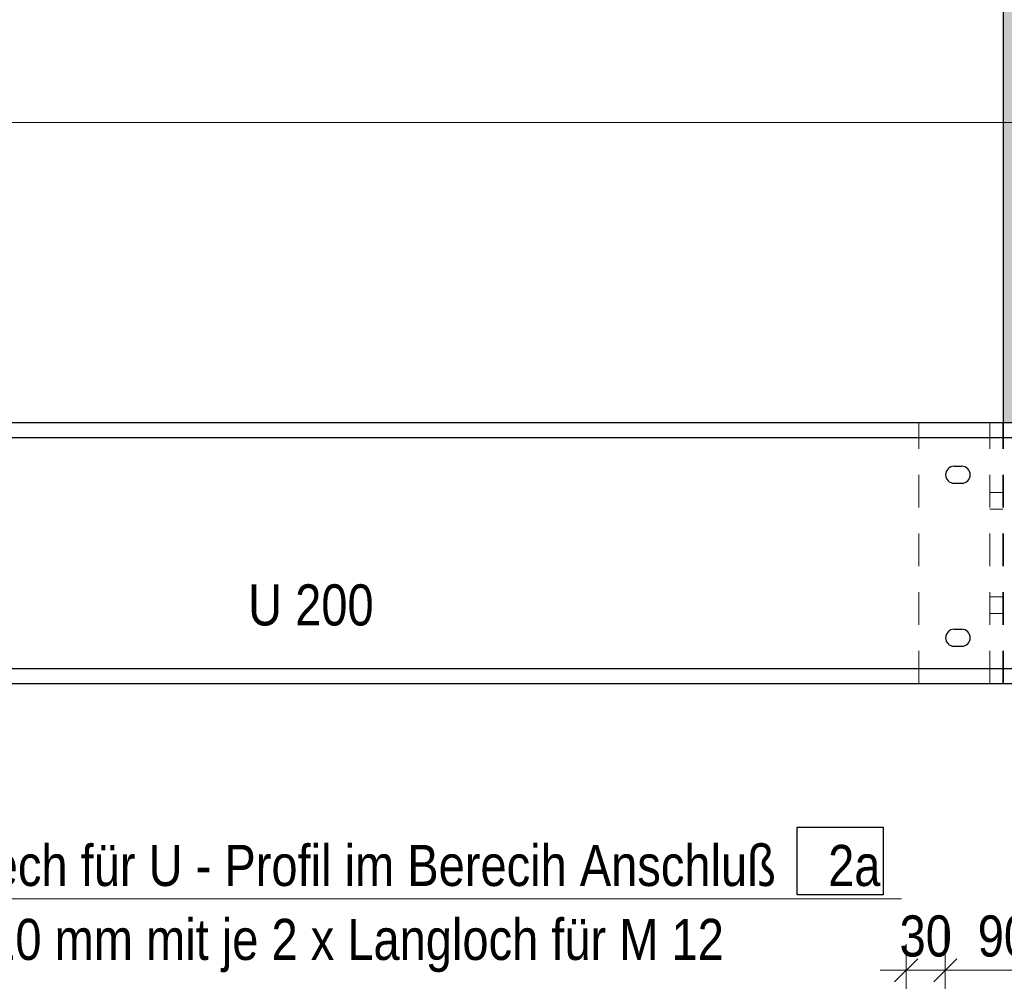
# Model space of a CAD drawing. Header units: millimetres. Extents: x 0 to 91, y -53.4 to 42.
# Tile 53 of 180: x 36.7 to 40.4, y -40.7 to -37. Entities that reach past the tile are written whole.
import ezdxf

# ---------------------------------------------------------------- set-up
doc = ezdxf.new("R2010")
doc.units = ezdxf.units.MM
doc.linetypes.add('HIDDEN', pattern=[0.375, 0.25, -0.125])
doc.layers.add('Achsen', color=7, linetype='Continuous', lineweight=20)
doc.styles.add('Arial Narrow', font='ARIALN.TTF')
doc.dimstyles.new('Arch_Strakon_dimstyle', dxfattribs={"dimtxt": 1, "dimasz": 1, "dimexe": 1.25, "dimexo": 0.0625, "dimgap": 1, "dimtad": 0, "dimdec": 5, "dimzin": 12, "dimdsep": 46, "dimtxsty": 'Arial Narrow', "dimblk": 'Arrowhead_Tick', "dimsah": 1, "dimcen": 0, "dimse1": 1, "dimse2": 1, "dimclrd": 6, "dimclrt": 2, "dimazin": 0, "dimtfac": 1, "dimtdec": 4, "dimtmove": 0, "dimatfit": 3, "dimldrblk": 'NONE', "dimfxl": 1, "dimtvp": 1, "dimtolj": 1, "dimtzin": 0, "dimlwd": 13, "dimarcsym": 2})

# ---------------------------------------------------------------- blocks, each defined once
blk = doc.blocks.new('Arrowhead_Tick')
at = {"color": 0, "linetype": 'Continuous', "lineweight": -2}
for p, q in [((0, 20), (0, -10)), ((-1, 0), (0, 0)), ((10, 0), (0, 0))]:
    blk.add_line(p, q, dxfattribs=at)
at = {"color": 2, "linetype": 'Continuous', "lineweight": 35}
blk.add_line((4.42, 4.42), (-4.42, -4.42), dxfattribs=at)
blk = doc.blocks.new('*D431')
at = {"layer": 'Achsen', "color": 6, "linetype": 'Continuous', "lineweight": 13}
blk.add_line((40.0778, -40.663), (40.2078, -40.663), dxfattribs=at)
at = {"layer": 'Defpoints', "color": 0}
for p in [(40.2178, -40.663), (40.0678, -41.0169), (40.2178, -41.1844)]:
    blk.add_point(p, dxfattribs=at)
at = {"layer": 'Achsen', "color": 6, "lineweight": 13, "xscale": 0.01, "yscale": 0.01, "zscale": 0.01}
for p, rotation in [((40.2178, -40.663), 359.9999999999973), ((40.0678, -40.663), 179.9999999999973)]:
    blk.add_blockref('Arrowhead_Tick', p, dxfattribs=dict(at, rotation=rotation))
at = {"layer": 'Achsen', "color": 2, "lineweight": 35, "insert": (40.1428, -40.5326), "char_height": 0.1575, "attachment_point": 5, "style": 'Arial Narrow'}
blk.add_mtext('\\A1;30', dxfattribs=at)
blk = doc.blocks.new('_None')
blk = doc.blocks.new('*D432')
at = {"layer": 'Achsen', "color": 6, "linetype": 'Continuous', "lineweight": 13}
blk.add_line((40.2278, -40.663), (40.6578, -40.663), dxfattribs=at)
at = {"layer": 'Defpoints', "color": 0}
for p in [(40.6678, -40.663), (40.2178, -41.1844), (40.6678, -41.1844)]:
    blk.add_point(p, dxfattribs=at)
at = {"layer": 'Achsen', "color": 6, "lineweight": 13, "xscale": 0.01, "yscale": 0.01, "zscale": 0.01}
blk.add_blockref('Arrowhead_Tick', (40.6678, -40.663), dxfattribs=at)
at = {"layer": 'Achsen', "color": 6, "lineweight": 13, "xscale": 0.01, "yscale": 0.01, "zscale": 0.01, "rotation": 180}
blk.add_blockref('Arrowhead_Tick', (40.2178, -40.663), dxfattribs=at)
at = {"layer": 'Achsen', "color": 2, "lineweight": 35, "insert": (40.4428, -40.5326), "char_height": 0.1575, "attachment_point": 5, "style": 'Arial Narrow'}
blk.add_mtext('\\A1;90', dxfattribs=at)

msp = doc.modelspace()

# ---------------------------------------------------------------- hatches: boundary and pattern name
at = {"lineweight": 25, "true_color": 0xcccccc}
msp.add_hatch(color=254, dxfattribs=at).paths.add_polyline_path([(40.5414825, -31.9634075), (40.5414825, -38.5634075), (40.4414825, -38.5634075), (40.4414825, -31.9634075)])

# ---------------------------------------------------------------- linework, layer by layer
at = {"color": 5, "linetype": 'Continuous', "lineweight": 18}
for p, q in [((49.2523121, -37.4134017), (31.0687424, -37.4134017)), ((40.0494015, -40.38944), (35.6464296, -40.38944))]:
    msp.add_line(p, q, dxfattribs=at)
at = {"color": 6, "linetype": 'HIDDEN', "lineweight": 13, "ltscale": 0.5}
for p, q in [((40.1164825, -39.5634075), (40.1164825, -38.5634075)), ((40.3889825, -39.5634075), (40.3889825, -38.5634075)), ((40.4389825, -39.5634075), (40.4389825, -38.5634075)), ((40.4414825, -39.5634075), (40.4414825, -38.5634075)), ((40.3889825, -38.8308075), (40.4389825, -38.8308075)), ((40.3889825, -38.8959075), (40.4389825, -38.8959075)), ((40.3889825, -39.2308075), (40.4389825, -39.2308075)), ((40.3889825, -39.2959075), (40.4389825, -39.2959075))]:
    msp.add_line(p, q, dxfattribs=at)
at = {"color": 3, "linetype": 'Continuous', "lineweight": 25}
for p, q in [((39.6498449, -40.3742943), (39.6498449, -40.1142943)), ((39.6498449, -40.1142943), (39.9798449, -40.1142943)), ((39.9798449, -40.1142943), (39.9798449, -40.3742943)), ((39.9798449, -40.3742943), (39.6498449, -40.3742943))]:
    msp.add_line(p, q, dxfattribs=at)
at = {"layer": 'Achsen', "color": 3, "linetype": 'Continuous', "lineweight": 25}
for p, q in [((40.4414825, -38.5634075), (40.4414825, -31.9634075)), ((34.9165156, -38.5634075), (46.2017325, -38.5634075)), ((34.9165156, -38.6209075), (46.2017325, -38.6209075)), ((40.2514825, -38.7309075), (40.2814825, -38.7309075)), ((40.2514825, -38.7959075), (40.2814825, -38.7959075)), ((40.2514825, -39.3559075), (40.2814825, -39.3559075)), ((40.2514825, -39.4209075), (40.2814825, -39.4209075)), ((34.9165156, -39.5059075), (46.2017325, -39.5059075)), ((34.9165156, -39.5634075), (46.2017325, -39.5634075))]:
    msp.add_line(p, q, dxfattribs=at)
for centre, start, end in [((40.2514825, -38.7634075), 90, 270), ((40.2814825, -38.7634075), 270, 90), ((40.2514825, -39.3884075), 90, 270), ((40.2814825, -39.3884075), 270, 90)]:
    msp.add_arc(centre, 0.0325, start, end, dxfattribs=at)

# ---------------------------------------------------------------- texts
at = {"color": 2, "lineweight": 35, "style": 'Arial Narrow'}
for s, p in [('U 200', (37.5437102, -39.3412288)), ('Anschlußblech für U - Profil im Berecih Anschluß    2a', (35.6676766, -40.3398637)), ('140 x 90 x 10 mm mit je 2 x Langloch für M 12', (35.6676766, -40.6233637))]:
    msp.add_text(s, height=0.1575, dxfattribs=at).set_placement(p)

# ---------------------------------------------------------------- dimensions: what is measured, and where the dimension line sits
at = {"layer": 'Achsen', "lineweight": 35}
for base, p1, p2, text, picture, middle in [((40.2177868, -40.6630243), (40.0677868, -41.0169261), (40.2177868, -41.1844261), '30', '*D431', (40.1427868, -40.6630243)), ((40.6677868, -40.6630243), (40.2177868, -41.1844261), (40.6677868, -41.1844261), '90', '*D432', (40.4427868, -40.6630243))]:
    dim = msp.add_linear_dim(base=base, p1=p1, p2=p2, text=text, dimstyle='Arch_Strakon_dimstyle', override={"dimscale": 0.01, "dimtxt": 15.75, "dimasz": 1, "dimgap": 5, "dimtad": 1, "dimjust": 0, "dimtih": 0, "dimtoh": 0, "dimdec": 3, "dimdsep": 46, "dimtxsty": 'Arial Narrow', "dimclrd": 6, "dimclrt": 2, "dimtix": 1, "dimtofl": 255, "dimtmove": 0, "dimatfit": 2, "dimfxl": 0, "dimfxlon": 0, "dimtvp": 31.746032, "dimlwd": 13}, dxfattribs=at)
    dim.commit()
    dim.dimension.update_dxf_attribs({"geometry": picture, "text_midpoint": middle, "dimtype": 160})

doc.saveas('drawing.dxf')
